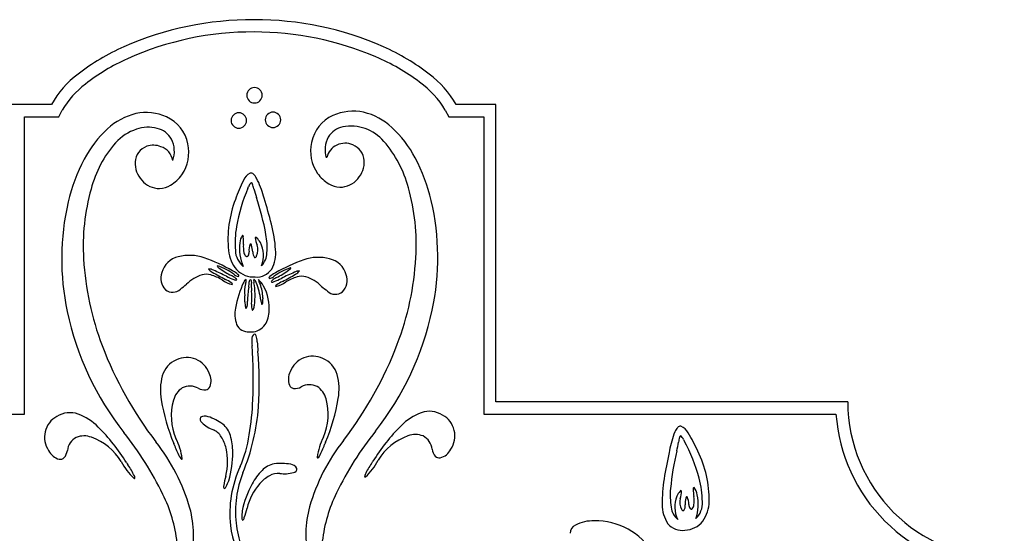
# Model space of a CAD drawing. Extents: x 0.14 to 7.87, y 0.05 to 5.34.
# Tile 3 of 3: x 2.85 to 7.86, y 2.72 to 5.34. Entities that reach past the tile are written whole.
import ezdxf

# ---------------------------------------------------------------- set-up
doc = ezdxf.new("R2010")
doc.units = 0

msp = doc.modelspace()

# ---------------------------------------------------------------- linework, layer by layer
at = {"color": 7, "linetype": 'CONTINUOUS'}
for p, q in [((3.010381, 4.906931), (2.811246, 4.906931)), ((3.048702, 4.8443), (3.066146, 4.878418)), ((5.0168, 4.877632), (5.034442, 4.8443)), ((5.274767, 4.906931), (5.072157, 4.906931)), ((5.274767, 3.392011), (5.274767, 4.906931)), ((2.873878, 3.329379), (2.873878, 4.8443)), ((2.873878, 4.8443), (3.048702, 4.8443)), ((5.034442, 4.8443), (5.212135, 4.8443)), ((5.212135, 4.8443), (5.212135, 3.329379)), ((4.093995, 4.429156), (4.090948, 4.439239)), ((3.93623, 4.057475), (3.932576, 4.059512)), ((4.151725, 4.049074), (4.14807, 4.047036)), ((4.053865, 3.999502), (4.053664, 4.000063)), ((7.066596, 3.392011), (5.274767, 3.392011)), ((1.022582, 3.329379), (2.873878, 3.329379)), ((5.212135, 3.329379), (7.006456, 3.329379)), ((6.158652, 3.143539), (6.156508, 3.133226))]:
    msp.add_line(p, q, dxfattribs=at)
for centre, radius, start, end in [((4.038186, 3.701322), 1.638229, 89.852845, 113.721084), ((4.045794, 3.716276), 1.623273, 66.159981, 90.120031), ((4.03412, 3.724358), 1.552574, 89.694698, 114.216108), ((4.040644, 3.694742), 1.582169, 66.856288, 89.936668), ((3.81793, 4.201382), 1.091811, 113.695856, 127.963297), ((4.256051, 4.190245), 1.104762, 52.105706, 66.19872), ((3.822956, 4.195859), 1.035948, 114.261329, 128.092902), ((4.244333, 4.163304), 1.071263, 53.224055, 67.023886), ((3.44882, 4.660193), 0.503099, 126.964749, 150.630747), ((4.612269, 4.64029), 0.469016, 30.400467, 54.341249), ((4.621842, 4.646191), 0.520355, 30.07156, 53.05461), ((3.448115, 4.658305), 0.440851, 126.831573, 150.046931), ((4.044966, 4.954329), 0.039367, 90, 180.001455), ((4.044966, 4.95433), 0.039366, 359.996405, 449.999229), ((4.044964, 4.954329), 0.039365, 180.001945, 270.002422), ((4.044967, 4.954327), 0.039364, 269.998349, 360.000195), ((3.493044, 4.613748), 0.252374, 65.653076, 102.018206), ((3.964937, 4.825585), 0.039367, 90.003271, 179.99964), ((3.964934, 4.825584), 0.039369, 0.002641, 89.998814), ((4.138913, 4.829067), 0.039365, 89.999762, 180.000238), ((4.138914, 4.829065), 0.039366, 0.001902, 90.001009), ((4.54801, 4.620709), 0.252373, 77.981833, 114.346963), ((4.526645, 4.557318), 0.318916, 46.949439, 76.598948), ((3.514408, 4.550358), 0.318916, 103.401052, 133.050561), ((3.520857, 4.672403), 0.187473, 10.728588, 66.007136), ((3.964935, 4.825585), 0.039365, 179.999762, 270.000238), ((3.964937, 4.825587), 0.039366, 269.997676, 359.997957), ((4.138914, 4.829065), 0.039366, 179.997676, 269.997957), ((4.138912, 4.829066), 0.039368, 270.00137, 360.000086), ((4.520198, 4.679362), 0.187474, 113.992906, 169.271671), ((3.684915, 4.363133), 0.572136, 132.729176, 152.418757), ((3.521559, 4.543697), 0.249916, 108.284331, 137.588508), ((3.503982, 4.602639), 0.188444, 76.101495, 108.832519), ((3.522257, 4.673507), 0.115263, 29.835941, 76.457678), ((4.519676, 4.679265), 0.116709, 102.516282, 147.998366), ((4.535114, 4.574637), 0.222325, 40.562243, 100.556429), ((4.356138, 4.370093), 0.572136, 27.581243, 47.270824), ((3.493571, 4.66805), 0.14318, 341.131097, 386.016145), ((4.528897, 4.669109), 0.198111, 166.82596, 214.74097), ((4.541834, 4.675801), 0.137617, 151.666871, 196.85393), ((4.253372, 4.330656), 0.595023, 14.852904, 40.768599), ((3.78769, 4.323694), 0.595031, 139.231424, 165.146893), ((3.529386, 4.607521), 0.092812, 111.073355, 175.909101), ((3.529489, 4.595566), 0.10409, 68.231398, 108.759751), ((3.537271, 4.60397), 0.09349, 10.960746, 70.751313), ((3.512159, 4.662149), 0.198108, 325.259008, 373.174895), ((4.505267, 4.615394), 0.094471, 65.102758, 166.737183), ((4.511667, 4.614479), 0.092814, 4.091679, 68.926791), ((3.984163, 4.200287), 0.912792, 152.055521, 166.692764), ((3.567576, 4.609253), 0.130857, 177.858845, 222.111142), ((4.411803, 4.636262), 0.001714, 28.02502, 192.154617), ((4.473479, 4.616212), 0.130857, 317.888748, 362.141265), ((4.056891, 4.207247), 0.912792, 13.307236, 27.944479), ((3.560919, 4.596306), 0.117349, 219.600224, 270.3728), ((3.510379, 4.668902), 0.20347, 301.856108, 323.981891), ((4.669465, 4.175052), 0.763181, 153.144881, 161.022239), ((4.051054, 4.496992), 0.066498, 114.993502, 159.933673), ((4.026255, 4.538186), 0.01936, 48.141123, 99.807628), ((3.99226, 4.499061), 0.07119, 27.295081, 48.776085), ((3.624598, 4.313597), 0.482979, 15.078313, 26.84591), ((4.530675, 4.675861), 0.20347, 216.018109, 238.143892), ((4.480135, 4.603263), 0.117348, 269.627847, 320.400642), ((4.248068, 4.185105), 1.075671, 164.297577, 183.480202), ((3.556636, 4.59592), 0.11707, 272.470297, 301.478852), ((4.796146, 4.143357), 0.854301, 156.684101, 170.455845), ((3.266698, 4.85863), 0.834942, 333.147412, 333.675907), ((4.048667, 4.479657), 0.034723, 124.752126, 165.455462), ((4.025875, 4.49962), 0.009076, 9.589626, 70.705171), ((3.892468, 4.44784), 0.152004, 11.281625, 20.523692), ((4.747479, 4.662444), 0.729748, 194.674644, 198.265649), ((4.48442, 4.602881), 0.117072, 238.520499, 267.529053), ((3.792976, 4.192062), 1.075681, 356.519928, 375.702326), ((4.476388, 4.219168), 0.566644, 158.891153, 185.734782), ((2.719484, 3.988756), 1.407219, 10.50186, 18.433469), ((1.641904, 3.665257), 2.568325, 14.251954, 17.303347), ((3.696542, 4.127939), 1.281733, 347.881294, 373.049588), ((4.344509, 4.120979), 1.28173, 166.950411, 192.118705), ((4.38661, 4.201723), 0.440878, 169.11112, 185.027004), ((3.471395, 4.124113), 0.682201, 3.664968, 14.727517), ((4.056544, 4.194964), 0.086373, 148.137919, 175.767893), ((3.982707, 4.23481), 0.005769, 333.743088, 445.241436), ((3.75711, 4.211711), 0.231684, 355.704216, 365.087914), ((4.052024, 4.226377), 0.003978, 14.994648, 153.2544), ((4.130612, 4.230043), 0.082161, 181.308322, 208.891992), ((3.965228, 4.136393), 0.128448, 31.623098, 45.117826), ((3.735936, 4.17805), 0.373292, 355.745036, 370.37041), ((4.093066, 4.181818), 0.181512, 186.094795, 219.813626), ((4.054619, 4.165904), 0.107228, 181.503321, 231.594042), ((4.19056, 4.172744), 0.222002, 172.59952, 204.161413), ((4.128435, 4.1836), 0.140703, 175.615395, 193.02997), ((4.089428, 4.165222), 0.072797, 155.573896, 187.389847), ((4.024983, 4.190886), 0.004803, 345.650887, 472.476668), ((3.875473, 4.142886), 0.161114, 4.603629, 16.89004), ((3.988655, 4.16635), 0.07402, 335.219345, 378.916871), ((3.946047, 4.137916), 0.144429, 338.655925, 387.114551), ((3.980107, 4.149769), 0.173027, 331.917862, 365.955298), ((4.649151, 4.204838), 1.477219, 183.299857, 200.875295), ((3.681888, 4.020134), 0.113771, 102.659046, 164.785111), ((3.714283, 3.910128), 0.228325, 70.904829, 104.541578), ((3.486553, 3.283124), 0.895385, 60.123298, 70.259641), ((4.022131, 4.157097), 0.031217, 189.626832, 229.621946), ((4.006304, 4.139532), 0.007613, 234.733379, 329.352439), ((3.985272, 4.152213), 0.032171, 329.016593, 366.507073), ((4.079221, 4.15427), 0.043182, 177.946628, 217.485476), ((4.047333, 4.136229), 0.008574, 253.904909, 353.942056), ((4.011488, 4.153084), 0.09675, 315.5637, 358.382517), ((4.597753, 3.272686), 0.895387, 109.740688, 119.877031), ((4.370014, 3.899687), 0.228327, 75.457909, 109.093985), ((4.402414, 4.009696), 0.113769, 15.214922, 77.341625), ((3.391903, 4.211801), 1.477219, 339.124581, 356.700019), ((3.810529, 4.019411), 0.049646, 59.403349, 89.871464), ((3.844697, 4.090933), 0.040478, 212.714785, 248.722512), ((3.466405, 3.176386), 0.959698, 62.986153, 67.362102), ((3.85653, 4.082761), 0.001655, 69.767326, 238.642186), ((3.891036, 4.110528), 0.045852, 219.524283, 236.308461), ((3.785591, 3.84692), 0.247931, 51.822019, 73.236004), ((4.184641, 4.531887), 0.559406, 235.227519, 242.587724), ((4.041564, 4.148839), 0.121077, 223.433421, 273.327319), ((4.05585, 4.120793), 0.093109, 265.528871, 325.696654), ((4.298716, 3.836463), 0.247949, 106.76439, 128.177013), ((4.193268, 4.100086), 0.045847, 303.691231, 320.475409), ((4.227771, 4.072322), 0.001655, 301.360794, 470.24483), ((3.652405, 4.022049), 0.085023, 160.813208, 224.248996), ((3.84586, 3.840319), 0.210746, 108.843116, 134.483862), ((3.797501, 3.948532), 0.093342, 74.69343, 102.188551), ((3.76079, 3.82004), 0.226972, 58.280577, 74.317566), ((4.359374, 4.921506), 1.016936, 238.630846, 242.961433), ((3.955815, 4.114561), 0.126576, 233.273784, 259.282244), ((3.800951, 3.823431), 0.214982, 54.4482, 63.43765), ((4.044167, 4.304842), 0.308071, 242.581609, 250.133438), ((3.863474, 3.912565), 0.138238, 51.623453, 62.597742), ((3.873883, 3.938361), 0.134444, 49.896227, 62.371163), ((3.981059, 4.099397), 0.0714, 233.749163, 250.425513), ((3.94994, 4.034724), 0.022235, 241.922354, 281.257649), ((3.947037, 4.013973), 0.007321, 351.701692, 432.026085), ((3.961367, 4.038791), 0.007896, 237.615925, 305.088917), ((3.955711, 4.032187), 0.010196, 0.806762, 62.062827), ((4.007909, 3.996937), 0.018713, 108.698703, 166.304216), ((3.979111, 4.007172), 0.023998, 325.384403, 378.188338), ((4.02851, 4.004728), 0.010283, 112.15252, 191.537264), ((4.021033, 4.005928), 0.00907, 329.816072, 426.621064), ((4.043661, 4.012004), 0.003076, 95.06331, 190.588013), ((4.031265, 3.995745), 0.022811, 10.910402, 57.89408), ((3.925116, 3.880203), 0.194952, 31.40685, 43.837913), ((4.110984, 4.015887), 0.045254, 180.831531, 213.473632), ((4.128589, 4.02175), 0.010196, 117.939303, 179.19686), ((4.122934, 4.028352), 0.007895, 234.901404, 302.380693), ((4.210396, 3.927942), 0.134417, 117.624551, 130.101544), ((4.10325, 4.088942), 0.071382, 289.571741, 306.251283), ((4.220833, 3.90212), 0.138248, 117.403015, 128.377075), ((4.040118, 4.294405), 0.308077, 289.869149, 297.420978), ((3.899659, 4.521464), 0.559419, 297.411707, 304.771684), ((4.617827, 3.166053), 0.959575, 112.636578, 117.012985), ((3.724977, 4.910973), 1.016829, 297.038338, 301.369383), ((4.323509, 3.809605), 0.226968, 105.68232, 121.719537), ((4.273768, 4.008974), 0.049643, 90.124598, 120.59519), ((4.239606, 4.080492), 0.040474, 291.273802, 327.286001), ((4.286797, 3.938095), 0.09334, 77.810193, 105.305314), ((4.238438, 3.829882), 0.210744, 45.515608, 71.156128), ((4.431893, 4.011611), 0.085024, 315.750518, 379.186306), ((3.627505, 4.008062), 0.057896, 231.548738, 313.604496), ((2.813524, 5.068028), 1.394031, 307.773935, 309.391024), ((3.924187, 3.99044), 0.008092, 358.248694, 437.413561), ((4.466235, 3.779595), 0.525588, 155.042126, 170.145165), ((4.149284, 3.953373), 0.155693, 165.049503, 187.815856), ((4.54107, 3.894577), 0.531869, 171.094662, 178.897622), ((3.777854, 4.015983), 0.240948, 350.667822, 356.832964), ((4.342637, 3.984761), 0.314203, 176.97043, 185.009396), ((4.080299, 4.009048), 0.039734, 176.5511, 195.011421), ((3.687231, 3.933253), 0.360688, 352.140992, 370.463321), ((3.651896, 3.847115), 0.429884, 8.415481, 20.761765), ((3.899222, 3.919588), 0.18807, 0.808166, 22.291896), ((3.880331, 3.868459), 0.239665, 354.958448, 388.222127), ((4.137263, 4.003535), 0.007321, 107.974522, 188.297701), ((4.13436, 4.024286), 0.022235, 258.742685, 298.077312), ((4.160113, 3.980002), 0.008092, 102.585729, 181.752017), ((4.128475, 4.104149), 0.126604, 280.720067, 306.723096), ((4.283362, 3.812966), 0.215011, 116.562572, 125.550419), ((5.270774, 5.057589), 1.394031, 230.608976, 232.226065), ((2.404335, 3.854787), 1.592585, 1.659074, 2.786187), ((3.576252, 3.919626), 0.454947, 356.159351, 364.753355), ((4.023936, 3.909998), 0.063992, 342.064888, 365.879622), ((5.345616, 3.989751), 1.260153, 183.070987, 183.329964), ((4.456794, 3.997624), 0.057897, 226.395739, 308.451094), ((4.101186, 3.837813), 0.156044, 168.264682, 199.178716), ((4.129244, 3.901175), 0.132992, 180.120296, 191.324604), ((4.004193, 3.873926), 0.005471, 168.045343, 260.2298), ((3.948116, 3.896349), 0.061766, 333.235682, 367.872972), ((4.07017, 3.878632), 0.041354, 165.261094, 207.353251), ((4.034881, 3.863479), 0.00411, 249.470474, 357.229912), ((3.96947, 3.893015), 0.075609, 336.841985, 353.102233), ((4.15421, 3.916914), 0.077365, 185.105809, 199.244258), ((4.083023, 3.890952), 0.001912, 165.998187, 339.827244), ((4.562162, 4.164097), 1.503589, 191.983925, 218.154137), ((3.996633, 3.852913), 0.122561, 321.957803, 357.420927), ((3.478906, 4.171048), 1.503574, 321.845791, 348.016228), ((4.013166, 3.813013), 0.064996, 204.026726, 274.648904), ((4.026104, 3.838907), 0.090999, 265.165069, 317.46303), ((4.058887, 3.712439), 0.028096, 122.815254, 187.752), ((4.043959, 3.726737), 0.009319, 12.232686, 91.83371), ((3.970819, 3.69722), 0.088071, 0.644188, 20.950821), ((5.10291, 4.378882), 1.96321, 200.902391, 217.358049), ((4.78613, 3.730274), 0.755391, 181.640404, 183.901452), ((1.33713, 3.502128), 2.701148, 357.878214, 363.751808), ((12.727359, 4.216547), 8.683958, 183.421958, 183.744877), ((2.938148, 4.385838), 1.963205, 322.64199, 339.097649), ((3.700279, 3.496152), 0.121144, 20.278908, 115.715259), ((2.132287, 3.481805), 1.936917, 356.56533, 364.962736), ((4.340775, 3.503112), 0.121144, 64.284957, 159.721116), ((4.3454, 3.496547), 0.125249, 15.81925, 67.49577), ((3.69565, 3.48959), 0.125245, 112.503335, 164.179638), ((3.853283, 3.449298), 0.287922, 165.017078, 189.49136), ((3.73826, 3.498399), 0.085457, 339.831967, 387.712763), ((4.302794, 3.505358), 0.085457, 152.287072, 200.168307), ((4.187761, 3.456254), 0.287932, 350.508217, 374.982273), ((3.73658, 3.372412), 0.108109, 123.284031, 165.389702), ((3.715858, 3.385659), 0.086251, 60.486339, 116.590759), ((3.789863, 3.519834), 0.066992, 241.938062, 276.18215), ((3.792315, 3.482154), 0.029312, 279.349751, 333.195059), ((4.24874, 3.489113), 0.029313, 206.803526, 260.648184), ((4.25119, 3.526795), 0.066995, 263.819224, 298.062865), ((4.325197, 3.392618), 0.086251, 63.409241, 119.513661), ((4.304475, 3.379371), 0.108108, 14.610187, 56.716079), ((4.552715, 3.5673), 0.997239, 189.551779, 202.867898), ((3.914304, 3.320324), 0.293278, 164.300786, 203.337866), ((2.962993, 3.450997), 1.106021, 337.634367, 355.580223), ((2.599334, 3.457957), 1.438177, 350.598855, 357.774982), ((4.126749, 3.327287), 0.293278, 336.661643, 375.6985), ((3.488358, 3.574257), 0.99722, 337.131443, 350.44779), ((7.863778, 3.392019), 0.797182, 180.000616, 269.999528), ((3.096499, 3.211055), 0.121142, 118.85764, 214.293991), ((3.104531, 3.211019), 0.125246, 70.393639, 122.069289), ((3.045991, 3.05922), 0.287918, 45.081872, 69.556154), ((3.787736, 3.302479), 0.020347, 149.069163, 236.96113), ((3.792036, 3.278113), 0.04106, 66.678591, 121.990851), ((3.739105, 3.084307), 0.241628, 53.51464, 73.361411), ((4.995058, 3.066192), 0.287906, 110.443308, 134.917816), ((4.936523, 3.217981), 0.125244, 57.930345, 109.605342), ((4.944554, 3.218014), 0.121143, 325.706246, 421.142597), ((7.857623, 3.388882), 0.853244, 183.998958, 225.143314), ((2.544421, 2.557709), 0.997203, 31.704876, 45.021223), ((3.890892, 3.402885), 0.163861, 225.794678, 250.152038), ((3.815407, 3.191292), 0.110264, 14.682647, 52.336198), ((5.496637, 2.564665), 0.997208, 134.978388, 148.294735), ((6.251662, 3.211856), 0.07119, 136.296982, 157.778213), ((6.214341, 3.247823), 0.01936, 85.266699, 136.93364), ((6.19328, 3.204594), 0.066501, 25.140662, 70.079952), ((3.177506, 3.134308), 0.086253, 117.982168, 174.085294), ((3.176288, 3.109748), 0.108107, 69.183111, 111.289003), ((3.115712, 2.934741), 0.29327, 31.234412, 70.271937), ((2.057495, 2.181611), 1.690737, 25.895671, 38.547234), ((3.797644, 3.164632), 0.092152, 31.908598, 65.910391), ((3.719377, 3.113489), 0.185636, 12.834613, 32.540119), ((3.634447, 3.135558), 0.299549, 359.928549, 376.222088), ((3.346654, 3.32803), 0.679698, 336.908622, 351.113965), ((4.657667, 3.074744), 0.295036, 152.472623, 173.238498), ((5.983563, 2.188566), 1.690743, 141.452718, 154.104281), ((4.925343, 2.9417), 0.293271, 109.728174, 148.765476), ((4.864766, 3.116708), 0.108107, 68.710997, 110.816889), ((4.863549, 3.141269), 0.086251, 5.914275, 62.018263), ((6.634298, 3.059636), 0.482989, 158.228506, 169.996104), ((6.355595, 3.169657), 0.152006, 164.549252, 173.791548), ((6.21813, 3.209439), 0.009075, 114.373779, 175.490604), ((6.197192, 3.187537), 0.034724, 19.618033, 60.321146), ((5.605768, 2.829222), 0.763182, 24.051835, 31.929193), ((2.782084, 2.584512), 0.970499, 15.837599, 38.42126), ((1.412793, 2.304991), 2.387122, 21.170155, 21.497199), ((4.000813, 3.296109), 0.38431, 199.618656, 209.319451), ((3.383386, 3.067784), 0.295036, 6.761502, 27.527377), ((5.25897, 2.591472), 0.970499, 141.57874, 164.162401), ((4.040241, 3.303075), 0.384312, 330.679746, 340.380541), ((6.628767, 2.311865), 2.387625, 158.505489, 158.832304), ((5.484934, 3.307822), 0.729771, 346.807091, 350.398097), ((6.942455, 3.634121), 0.834802, 211.398826, 211.927321), ((5.482342, 2.786433), 0.854347, 14.618109, 28.389396), ((3.072655, 3.181409), 0.085458, 206.859929, 254.740287), ((3.025274, 3.151783), 0.066991, 318.392047, 352.636135), ((3.614434, 3.087275), 0.293788, 345.456434, 373.272957), ((3.476038, 3.124895), 0.458074, 342.839058, 361.287083), ((4.367087, 3.108637), 0.002548, 160.656279, 288.79561), ((4.353954, 3.125677), 0.02394, 305.653433, 333.193055), ((5.01578, 3.158743), 0.066992, 187.363977, 221.607841), ((4.986497, 3.134903), 0.029311, 224.775752, 278.621927), ((4.9684, 3.188368), 0.085457, 285.259494, 333.140291), ((8.666604, 2.589173), 2.56838, 167.770548, 170.821941), ((7.564586, 2.816101), 1.407225, 166.640008, 174.571617), ((5.794173, 2.89024), 0.566658, 359.338816, 386.182445), ((3.054558, 3.127944), 0.02931, 261.375915, 315.222307), ((3.629237, 3.220959), 0.295026, 207.045113, 227.81167), ((5.391987, 4.383855), 2.385814, 213.076321, 213.403594), ((3.085309, 2.850227), 0.384285, 25.251728, 34.952981), ((3.687099, 3.118717), 0.02394, 206.806945, 234.346567), ((3.673966, 3.101677), 0.002548, 251.20439, 379.343721), ((4.48127, 2.823862), 0.562061, 154.993952, 186.431037), ((4.164106, 2.966622), 0.11027, 99.517611, 137.17027), ((4.180904, 2.836301), 0.241625, 78.489105, 98.336104), ((4.225667, 3.032151), 0.041061, 29.862987, 85.175031), ((4.955744, 2.857186), 0.384285, 145.047019, 154.748272), ((4.411814, 3.227921), 0.295029, 312.188443, 332.954773), ((2.64959, 4.390601), 2.385259, 326.59375, 326.921252), ((3.411692, 3.00301), 0.023937, 0.223731, 27.765838), ((4.242895, 2.913504), 0.358322, 163.795559, 171.729687), ((4.486517, 2.832587), 0.538267, 158.468431, 186.253338), ((4.297384, 2.832107), 0.299567, 135.631438, 151.924522), ((4.212075, 2.852721), 0.185639, 119.313095, 139.018373), ((4.167188, 2.934738), 0.092152, 85.942159, 119.943952), ((4.197363, 3.188802), 0.163859, 261.700165, 286.057753), ((4.240953, 3.051609), 0.020347, 274.888605, 362.780769), ((4.629361, 3.009969), 0.023937, 152.233936, 179.776495), ((4.607865, 3.010792), 0.002548, 196.643784, 324.772739), ((3.433188, 3.003833), 0.002548, 215.241208, 343.370986), ((3.902492, 2.95893), 0.015454, 156.685197, 217.490323), ((3.883914, 2.965457), 0.017139, 291.624099, 341.604949), ((3.725662, 3.057576), 0.199918, 330.801306, 340.163725), ((4.432033, 2.747973), 0.458097, 150.565648, 169.012534), ((4.292242, 2.780099), 0.293793, 138.579729, 166.396026), ((6.803656, 2.884432), 0.682211, 170.346017, 181.408566), ((5.885147, 2.880796), 0.440887, 0.047489, 15.963145), ((2.909522, 2.589895), 0.745966, 6.504664, 26.265904), ((5.131529, 2.596858), 0.745963, 153.734247, 173.495488), ((6.535366, 2.914767), 0.373288, 174.703212, 189.328814), ((6.329645, 2.856207), 0.144441, 157.960365, 206.415705), ((6.310657, 2.852995), 0.128444, 139.954289, 153.449016), ((6.216248, 2.93495), 0.003978, 31.823091, 170.074295), ((6.137649, 2.931652), 0.082156, 336.179654, 363.765582), ((6.284551, 2.949479), 0.00577, 99.836865, 211.321961), ((6.51129, 2.946409), 0.231668, 179.982569, 189.366953), ((6.143922, 2.885576), 0.140703, 352.045774, 369.460578), ((6.214541, 2.90327), 0.086355, 9.302369, 36.93686), ((6.082978, 2.869271), 0.222024, 340.91454, 372.474186), ((6.294659, 2.865), 0.173028, 179.118259, 213.155919), ((6.284678, 2.880763), 0.074021, 166.158277, 209.85514), ((6.195532, 2.86072), 0.043184, 327.589673, 367.127632), ((6.399489, 2.86739), 0.161112, 168.179815, 180.466454), ((6.246323, 2.901989), 0.004803, 72.589543, 199.419637), ((6.184396, 2.870725), 0.072802, 357.684598, 389.498526), ((6.289299, 2.866979), 0.032171, 178.56735, 216.057385), ((6.252153, 2.868583), 0.031217, 315.452663, 355.447999), ((6.219011, 2.874482), 0.107231, 313.480769, 363.571272), ((6.179311, 2.886935), 0.181511, 325.259542, 358.978822), ((3.191252, 2.706823), 0.543516, 347.573358, 375.204913), ((4.180135, 2.80638), 0.199901, 171.686575, 181.050138), ((3.65615, 2.923357), 0.358299, 340.12069, 348.055504), ((4.849802, 2.713783), 0.543516, 164.795087, 192.426642), ((6.263108, 2.86553), 0.096752, 186.69115, 229.509746), ((6.228893, 2.845569), 0.008573, 191.129566, 291.167842), ((6.269472, 2.852488), 0.007613, 215.715273, 310.335679), ((4.353804, 2.806013), 0.433411, 185.973643, 216.784828), ((4.377155, 2.80973), 0.427202, 184.803471, 217.450287), ((3.997157, 2.799813), 0.017138, 170.246141, 220.229394), ((3.977699, 2.802823), 0.015454, 294.359526, 355.165505), ((5.699531, 2.72071), 0.04708, 115.431791, 179.229629), ((5.766555, 2.597633), 0.18717, 87.324929, 117.782237), ((5.784144, 2.447159), 0.337556, 30.49891, 91.502901), ((6.221774, 2.829441), 0.093111, 219.378491, 279.546488), ((6.233528, 2.858638), 0.121074, 271.745614, 321.640385), ((7.860708, 3.385892), 0.853312, 224.854848, 266.348118)]:
    msp.add_arc(centre, radius, start, end, dxfattribs=at)

doc.saveas('drawing.dxf')
